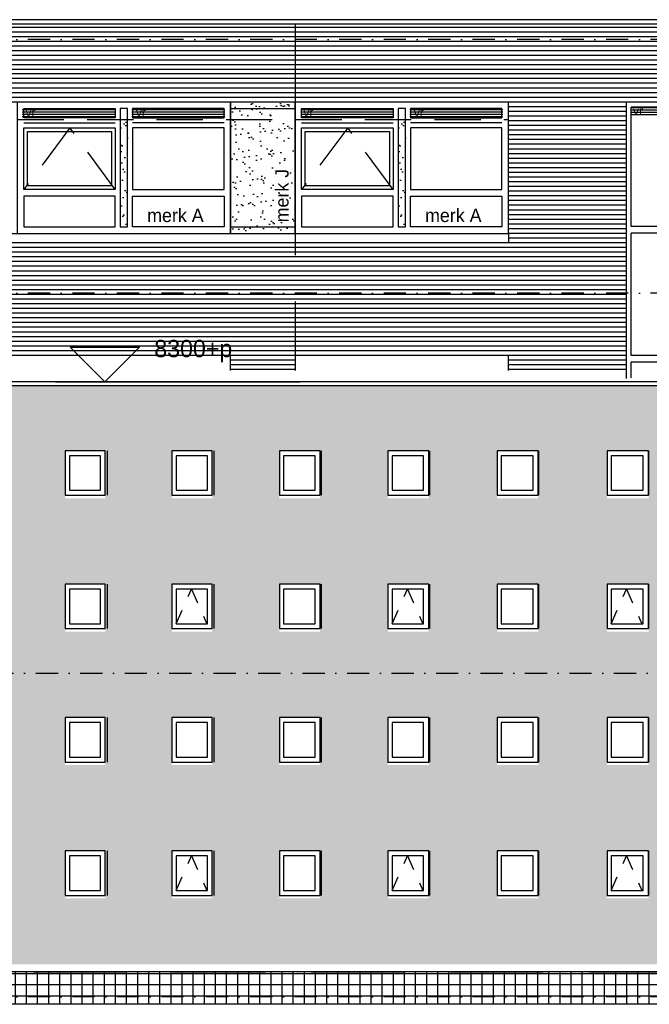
# Model space of a CAD drawing. Extents: x 0 to 140000, y 0 to 84100.
# Tile 14 of 48: x 19858 to 28354, y 44434 to 57722. Entities that reach past the tile are written whole.
import ezdxf
from ezdxf.enums import TextEntityAlignment as Align

# ---------------------------------------------------------------- set-up
doc = ezdxf.new("R2010")
doc.units = 0
doc.header["$LTSCALE"] = 100
doc.header["$MEASUREMENT"] = 0
for name, pattern in [('B0201', [50, 31.25, -6.25, 6.25, -6.25]), ('B0701', [9.375, 6.25, -3.125]), ('B0703', [18.75, 12.5, -6.25]), ('DASHDOTX2', [2, 1, -0.5, 0, -0.5]), ('TEGELS', [4, 2, -2])]:
    doc.linetypes.add(name, pattern=pattern)
doc.layers.get('0').update_dxf_attribs({"linetype": 'CONTINUOUS'})
for name, color, linetype in [('AA21----_BUITENWAND', 7, 'CONTINUOUS'), ('AA31----_BUITENKOZ', 7, 'CONTINUOUS'), ('AA31----_BUITENKOZIJ', 7, 'CONTINUOUS'), ('AL$7A---_STRAMIEN', 1, 'B0201'), ('AL11----_GRONDWERK', 4, 'CONTINUOUS'), ('AL21----_BUITENWAND', 2, 'CONTINUOUS'), ('AL31----_BUITENKOZ', 7, 'CONTINUOUS'), ('AM$1A---_ALGEMEEN', 1, 'CONTINUOUS'), ('AT$1A---_ALGEMEEN', 7, 'CONTINUOUS'), ('AT$1A---_TEKST', 2, 'CONTINUOUS'), ('DLLATATIE', 3, 'B0703'), ('VENTILATIE', 1, 'CONTINUOUS'), ('ZONWERING', 4, 'TEGELS')]:
    doc.layers.add(name, color=color, linetype=linetype)
doc.styles.add('00_100', font='B-GBP.shx', dxfattribs={"height": 120})
doc.styles.add('01_100', font='B-GBP.shx', dxfattribs={"height": 180})
doc.styles.add('B-01', font='b-gbp')

# ---------------------------------------------------------------- blocks, each defined once
blk = doc.blocks.new('AS01PM01')
for p, q in [((-7, 7), (7, 7)), ((0, 0), (-7, 7)), ((0, 0), (7, 7)), ((-10, 0), (39.4, 0))]:
    blk.add_line(p, q)
at = {"color": 7, "style": 'B-01'}
blk.add_attdef('PEILM', text='', height=3.5, dxfattribs=at).set_placement((-10, 5), align=Align.RIGHT)
blk.add_attdef('OMSCHR', (10, 5), '', height=3.5, dxfattribs=at)

msp = doc.modelspace()

# ---------------------------------------------------------------- hatches: boundary and pattern name
at = {"layer": 'AA21----_BUITENWAND'}
h = msp.add_hatch(dxfattribs=at)
h.set_pattern_fill('TEXTURE,_O', color=1, scale=1700, double=1)
h.set_pattern_definition([(0, (1224, 816), (748, 1292), [68, -1139, 51, -493, 102, -1207]), (10, (901, 1513), (457.165, 1616.95), [119, -289, 153, -901, 85, -1122]), (20, (731, 969), (756.335, 1252.199), [136, -935, 119, -697, 85, -544]), (30, (1224, 867), (-124.492, 1439.627), [85, -561, 68, -833, 51, -1105]), (40, (748, 1241), (191.737, 1226.099), [68, -748, 51, -476, 136, -867]), (50, (1003, 629), (-454.738, 1335.823), [34, -629, 85, -1037, 102, -527]), (60, (1054, 748), (-563.68, 1267.677), [85, -697, 34, -816, 68, -629]), (70, (867, 544), (-622.723, 1221.659), [51, -323, 102, -544, 68, -748]), (80, (952, 1547), (-1181.87, 933.41), [119, -748, 51, -884, 102, -833]), (90, (1054, 816), (-1496, 629), [102, -527, 68, -1037, 34, -1054]), (100, (782, 1343), (-1405.172, 822.49), [119, -663, 102, -544, 119, -1241]), (110, (663, 374), (-1362.495, 462.916), [136, -442, 68, -901, 102, -986]), (120, (204, 578), (-1624.35, 161.456), [85, -1139, 102, -527, 119, -697]), (130, (578, 204), (-1581.611, 403.841), [51, -374, 68, -731, 136, -952]), (140, (68, 1564), (-1250.049, -193.832), [102, -612, 119, -527, 68, -714]), (150, (1479, 102), (-1160.675, -684.348), [68, -476, 136, -1054, 119, -969]), (160, (357, 1054), (-1348.106, -920.43), [102, -714, 85, -646, 68, -1037]), (170, (459, 646), (-1221.983, -958.365), [153, -561, 102, -765, 136, -748])])
h.paths.add_polyline_path([(37381, 52273.6), (44628.6, 52273.6), (44628.6, 52779.2), (16275.1, 52779.2), (16275.1, 48903.6), (37381, 48903.6)])
h.paths.add_polyline_path([(29841.7, 50103.6), (29841.7, 49503.6), (29841.7, 49463.6), (29278, 49463.6), (29278, 49503.6), (29278, 50103.6)], flags=16)
h.paths.add_polyline_path([(29841.7, 51263.6), (29278, 51263.6), (29278, 51303.6), (29278, 51903.6), (29841.7, 51903.6), (29841.7, 51303.6)], flags=16)
h.paths.add_polyline_path([(29805.6, 50036.6), (29805.6, 49570.6), (29369.4, 49570.6), (29369.4, 50036.6)], flags=0)
h.paths.add_polyline_path([(29805.6, 51370.6), (29369.4, 51370.6), (29369.4, 51836.6), (29805.6, 51836.6)], flags=0)
h.paths.add_polyline_path([(28345.2, 50103.6), (28345.2, 49503.6), (28345.2, 49463.6), (27783.9, 49463.6), (27783.9, 49503.6), (27783.9, 50103.6)], flags=16)
h.paths.add_polyline_path([(28345.2, 51263.6), (27783.9, 51263.6), (27783.9, 51303.6), (27783.9, 51903.6), (28345.2, 51903.6), (28345.2, 51303.6)], flags=16)
h.paths.add_polyline_path([(28309.8, 50036.6), (28309.8, 49570.6), (27876.7, 49570.6), (27876.7, 50036.6)], flags=0)
h.paths.add_polyline_path([(28309.8, 51370.6), (27876.7, 51370.6), (27876.7, 51836.6), (28309.8, 51836.6)], flags=0)
h.paths.add_polyline_path([(26856.3, 50103.6), (26856.3, 49503.6), (26856.3, 49463.6), (26301, 49463.6), (26301, 49503.6), (26301, 50103.6)], flags=16)
h.paths.add_polyline_path([(26856.3, 51263.6), (26301, 51263.6), (26301, 51303.6), (26301, 51903.6), (26856.3, 51903.6), (26856.3, 51303.6)], flags=16)
h.paths.add_polyline_path([(26823.7, 50036.6), (26823.7, 49570.6), (26393.6, 49570.6), (26393.6, 50036.6)], flags=0)
h.paths.add_polyline_path([(26823.7, 51370.6), (26393.6, 51370.6), (26393.6, 51836.6), (26823.7, 51836.6)], flags=0)
h.paths.add_polyline_path([(25378.3, 50103.6), (25378.3, 49503.6), (25378.3, 49463.6), (24826.5, 49463.6), (24826.5, 49503.6), (24826.5, 50103.6)], flags=16)
h.paths.add_polyline_path([(25378.3, 51263.6), (24826.5, 51263.6), (24826.5, 51303.6), (24826.5, 51903.6), (25378.3, 51903.6), (25378.3, 51303.6)], flags=16)
h.paths.add_polyline_path([(25346.5, 50036.6), (25346.5, 49570.6), (24922.8, 49570.6), (24922.8, 50036.6)], flags=0)
h.paths.add_polyline_path([(25346.5, 51370.6), (24922.8, 51370.6), (24922.8, 51836.6), (25346.5, 51836.6)], flags=0)
h.paths.add_polyline_path([(23911.8, 50103.6), (23911.8, 49503.6), (23911.8, 49463.6), (23362.9, 49463.6), (23362.9, 49503.6), (23362.9, 50103.6)], flags=16)
h.paths.add_polyline_path([(23911.8, 51263.6), (23362.9, 51263.6), (23362.9, 51303.6), (23362.9, 51903.6), (23911.8, 51903.6), (23911.8, 51303.6)], flags=16)
h.paths.add_polyline_path([(23882, 50036.6), (23882, 49570.6), (23457.4, 49570.6), (23457.4, 50036.6)], flags=0)
h.paths.add_polyline_path([(23882, 51370.6), (23457.4, 51370.6), (23457.4, 51836.6), (23882, 51836.6)], flags=0)
h.paths.add_polyline_path([(22456, 50103.6), (22456, 49503.6), (22456, 49463.6), (21912.8, 49463.6), (21912.8, 49503.6), (21912.8, 50103.6)], flags=16)
h.paths.add_polyline_path([(22456, 51263.6), (21912.8, 51263.6), (21912.8, 51303.6), (21912.8, 51903.6), (22456, 51903.6), (22456, 51303.6)], flags=16)
h.paths.add_polyline_path([(22428.2, 50036.6), (22428.2, 49570.6), (22007.6, 49570.6), (22007.6, 50036.6)], flags=0)
h.paths.add_polyline_path([(22428.2, 51370.6), (22007.6, 51370.6), (22007.6, 51836.6), (22428.2, 51836.6)], flags=0)
h.paths.add_polyline_path([(21012.7, 50103.6), (21012.7, 49503.6), (21012.7, 49463.6), (20472.6, 49463.6), (20472.6, 49503.6), (20472.6, 50103.6)], flags=16)
h.paths.add_polyline_path([(21012.7, 51263.6), (20472.6, 51263.6), (20472.6, 51303.6), (20472.6, 51903.6), (21012.7, 51903.6), (21012.7, 51303.6)], flags=16)
h.paths.add_polyline_path([(20987.1, 50036.6), (20987.1, 49570.6), (20568.4, 49570.6), (20568.4, 50036.6)], flags=0)
h.paths.add_polyline_path([(20987.1, 51370.6), (20568.4, 51370.6), (20568.4, 51836.6), (20987.1, 51836.6)], flags=0)
h.paths.add_polyline_path([(19581.4, 50103.6), (19581.4, 49503.6), (19581.4, 49463.6), (19045.5, 49463.6), (19045.5, 49503.6), (19045.5, 50103.6)], flags=16)
h.paths.add_polyline_path([(19581.4, 51263.6), (19045.5, 51263.6), (19045.5, 51303.6), (19045.5, 51903.6), (19581.4, 51903.6), (19581.4, 51303.6)], flags=16)
h.paths.add_polyline_path([(19556.4, 50036.6), (19556.4, 49570.6), (19142, 49570.6), (19142, 50036.6)], flags=0)
h.paths.add_polyline_path([(19556.4, 51370.6), (19142, 51370.6), (19142, 51836.6), (19556.4, 51836.6)], flags=0)
h.paths.add_polyline_path([(18213, 50103.6), (18213, 49503.6), (18213, 49463.6), (17683.4, 49463.6), (17683.4, 49503.6), (17683.4, 50103.6)], flags=16)
h.paths.add_polyline_path([(18213, 51263.6), (17683.4, 51263.6), (17683.4, 51303.6), (17683.4, 51903.6), (18213, 51903.6), (18213, 51303.6)], flags=16)
h.paths.add_polyline_path([(18188.7, 50036.6), (18188.7, 49570.6), (17776.6, 49570.6), (17776.6, 50036.6)], flags=0)
h.paths.add_polyline_path([(18188.7, 51370.6), (17776.6, 51370.6), (17776.6, 51836.6), (18188.7, 51836.6)], flags=0)
h.paths.add_polyline_path([(37381, 48903.6), (16275.1, 48903.6), (16275.1, 44973.6), (29602.7, 44973.6), (29602.7, 45863.6), (29278, 45863.6), (29278, 45903.6), (29278, 46503.6), (29841.7, 46503.6), (29841.7, 45903.6), (29841.7, 45863.6), (29602.7, 45863.6), (29602.7, 44973.6), (42718.9, 44973.6), (42718.9, 45433.6), (37381, 45433.6)])
h.paths.add_polyline_path([(29841.7, 47663.6), (29278, 47663.6), (29278, 47703.6), (29278, 48303.6), (29841.7, 48303.6), (29841.7, 47703.6)], flags=16)
h.paths.add_polyline_path([(29805.6, 47770.6), (29369.4, 47770.6), (29369.4, 48236.6), (29805.6, 48236.6)], flags=0)
h.paths.add_polyline_path([(28345.2, 47663.6), (27783.9, 47663.6), (27783.9, 47703.6), (27783.9, 48303.6), (28345.2, 48303.6), (28345.2, 47703.6)], flags=16)
h.paths.add_polyline_path([(28309.8, 47770.6), (27876.7, 47770.6), (27876.7, 48236.6), (28309.8, 48236.6)], flags=0)
h.paths.add_polyline_path([(28345.2, 46503.6), (28345.2, 45903.6), (28345.2, 45863.6), (27783.9, 45863.6), (27783.9, 45903.6), (27783.9, 46503.6)], flags=16)
h.paths.add_polyline_path([(28309.8, 46436.6), (28309.8, 45970.6), (27876.7, 45970.6), (27876.7, 46436.6)], flags=0)
h.paths.add_polyline_path([(26856.3, 47663.6), (26301, 47663.6), (26301, 47703.6), (26301, 48303.6), (26856.3, 48303.6), (26856.3, 47703.6)], flags=16)
h.paths.add_polyline_path([(26823.7, 47770.6), (26393.6, 47770.6), (26393.6, 48236.6), (26823.7, 48236.6)], flags=0)
h.paths.add_polyline_path([(26856.3, 46503.6), (26856.3, 45903.6), (26856.3, 45863.6), (26301, 45863.6), (26301, 45903.6), (26301, 46503.6)], flags=16)
h.paths.add_polyline_path([(26823.7, 46436.6), (26823.7, 45970.6), (26393.6, 45970.6), (26393.6, 46436.6)], flags=0)
h.paths.add_polyline_path([(25378.3, 47663.6), (24826.5, 47663.6), (24826.5, 47703.6), (24826.5, 48303.6), (25378.3, 48303.6), (25378.3, 47703.6)], flags=16)
h.paths.add_polyline_path([(25346.5, 47770.6), (24922.8, 47770.6), (24922.8, 48236.6), (25346.5, 48236.6)], flags=0)
h.paths.add_polyline_path([(25378.3, 46503.6), (25378.3, 45903.6), (25378.3, 45863.6), (24826.5, 45863.6), (24826.5, 45903.6), (24826.5, 46503.6)], flags=16)
h.paths.add_polyline_path([(25346.5, 46436.6), (25346.5, 45970.6), (24922.8, 45970.6), (24922.8, 46436.6)], flags=0)
h.paths.add_polyline_path([(23911.8, 47663.6), (23362.9, 47663.6), (23362.9, 47703.6), (23362.9, 48303.6), (23911.8, 48303.6), (23911.8, 47703.6)], flags=16)
h.paths.add_polyline_path([(23911.8, 46503.6), (23911.8, 45903.6), (23911.8, 45863.6), (23362.9, 45863.6), (23362.9, 45903.6), (23362.9, 46503.6)], flags=16)
h.paths.add_polyline_path([(23882, 47770.6), (23457.4, 47770.6), (23457.4, 48236.6), (23882, 48236.6)], flags=0)
h.paths.add_polyline_path([(23882, 46436.6), (23882, 45970.6), (23457.4, 45970.6), (23457.4, 46436.6)], flags=0)
h.paths.add_polyline_path([(22456, 47663.6), (21912.8, 47663.6), (21912.8, 47703.6), (21912.8, 48303.6), (22456, 48303.6), (22456, 47703.6)], flags=16)
h.paths.add_polyline_path([(22456, 46503.6), (22456, 45903.6), (22456, 45863.6), (21912.8, 45863.6), (21912.8, 45903.6), (21912.8, 46503.6)], flags=16)
h.paths.add_polyline_path([(22428.2, 47770.6), (22007.6, 47770.6), (22007.6, 48236.6), (22428.2, 48236.6)], flags=0)
h.paths.add_polyline_path([(22428.2, 46436.6), (22428.2, 45970.6), (22007.6, 45970.6), (22007.6, 46436.6)], flags=0)
h.paths.add_polyline_path([(21012.7, 47663.6), (20472.6, 47663.6), (20472.6, 47703.6), (20472.6, 48303.6), (21012.7, 48303.6), (21012.7, 47703.6)], flags=16)
h.paths.add_polyline_path([(21012.7, 46503.6), (21012.7, 45903.6), (21012.7, 45863.6), (20472.6, 45863.6), (20472.6, 45903.6), (20472.6, 46503.6)], flags=16)
h.paths.add_polyline_path([(20987.1, 47770.6), (20568.4, 47770.6), (20568.4, 48236.6), (20987.1, 48236.6)], flags=0)
h.paths.add_polyline_path([(20987.1, 46436.6), (20987.1, 45970.6), (20568.4, 45970.6), (20568.4, 46436.6)], flags=0)
h.paths.add_polyline_path([(19581.4, 47663.6), (19045.5, 47663.6), (19045.5, 47703.6), (19045.5, 48303.6), (19581.4, 48303.6), (19581.4, 47703.6)], flags=16)
h.paths.add_polyline_path([(19581.4, 46503.6), (19581.4, 45903.6), (19581.4, 45863.6), (19045.5, 45863.6), (19045.5, 45903.6), (19045.5, 46503.6)], flags=16)
h.paths.add_polyline_path([(19556.4, 47770.6), (19142, 47770.6), (19142, 48236.6), (19556.4, 48236.6)], flags=0)
h.paths.add_polyline_path([(19556.4, 46436.6), (19556.4, 45970.6), (19142, 45970.6), (19142, 46436.6)], flags=0)
h.paths.add_polyline_path([(18213, 47663.6), (17683.4, 47663.6), (17683.4, 47703.6), (17683.4, 48303.6), (18213, 48303.6), (18213, 47703.6)], flags=16)
h.paths.add_polyline_path([(18213, 46503.6), (18213, 45903.6), (18213, 45863.6), (17683.4, 45863.6), (17683.4, 45903.6), (17683.4, 46503.6)], flags=16)
h.paths.add_polyline_path([(18188.7, 47770.6), (17776.6, 47770.6), (17776.6, 48236.6), (18188.7, 48236.6)], flags=0)
h.paths.add_polyline_path([(18188.7, 46436.6), (18188.7, 45970.6), (17776.6, 45970.6), (17776.6, 46436.6)], flags=0)
at = {"layer": 'AA31----_BUITENKOZ'}
h = msp.add_hatch(dxfattribs=at)
h.set_pattern_fill('AR-SAND', color=1, scale=122, style=0)
h.set_pattern_definition([(37.5, (3750, 1226.47), (-7.6852, 235.0725), [0, -185.44, 0, -207.4, 0, -198.25]), (7.5, (3750, 1226.47), (215.9128, 344.3018), [0, -100.04, 0, -167.14, 0, -64.05]), (327.5, (3599.94, 1226.47), (379.9253, 0.6904), [0, -61, 0, -219.6, 0, -286.7]), (317.5, (3599.94, 1226.47), (366.7474, 107.0764), [0, -30.5, 0, -143.96, 0, -164.7])])
h.paths.add_polyline_path([(23574.1, 56610.6), (22704.1, 56610.6), (22704.1, 54836.9), (23574.1, 54836.9)])
h.paths.add_polyline_path([(23530.9, 54941.8), (23530.9, 55931.8), (23260.9, 55931.8), (23260.9, 54941.8)], flags=24)
h = msp.add_hatch(dxfattribs=at)
h.set_pattern_fill('AR-SAND', color=42, scale=122, style=0)
h.set_pattern_definition([(37.5, (-33079.72, -27575.22), (-7.6852, 235.0725), [0, -185.44, 0, -207.4, 0, -198.25]), (7.5, (-33079.72, -27575.22), (215.9128, 344.3018), [0, -100.04, 0, -167.14, 0, -64.05]), (327.5, (-33229.78, -27575.22), (379.9253, 0.6904), [0, -61, 0, -219.6, 0, -286.7]), (317.5, (-33229.78, -27575.22), (366.7474, 107.0764), [0, -30.5, 0, -143.96, 0, -164.7])])
h.paths.add_polyline_path([(21314.1, 56416.6), (21214.1, 56416.6), (21214.1, 54903.9), (21314.1, 54903.9)])
h = msp.add_hatch(dxfattribs=at)
h.set_pattern_fill('AR-SAND', color=42, scale=122, style=0)
h.set_pattern_definition([(37.5, (-29329.72, -27575.22), (-7.6852, 235.0725), [0, -185.44, 0, -207.4, 0, -198.25]), (7.5, (-29329.72, -27575.22), (215.9128, 344.3018), [0, -100.04, 0, -167.14, 0, -64.05]), (327.5, (-29479.78, -27575.22), (379.9253, 0.6904), [0, -61, 0, -219.6, 0, -286.7]), (317.5, (-29479.78, -27575.22), (366.7474, 107.0764), [0, -30.5, 0, -143.96, 0, -164.7])])
h.paths.add_polyline_path([(25064.1, 56416.6), (24964.1, 56416.6), (24964.1, 54903.9), (25064.1, 54903.9)])
at = {"layer": 'AA31----_BUITENKOZIJ'}
h = msp.add_hatch(dxfattribs=at)
h.set_pattern_fill('U,_O', color=42, scale=150, double=1, pattern_type=0)
h.set_pattern_definition([(0, (0, 0), (0, 150), []), (90, (0, 0), (-150, 9e-15), [])])
h.paths.add_polyline_path([(16295.1, 44433.6), (16295.1, 44873.6), (97759.3, 44873.6), (97759.3, 44433.6)])
at = {"layer": 'AL31----_BUITENKOZ'}
h = msp.add_hatch(dxfattribs=at)
h.set_pattern_fill('AR-SAND', color=42, scale=122, style=0)
h.set_pattern_definition([(37.5, (-33079.72, -27575.22), (-7.6852, 235.0725), [0, -185.44, 0, -207.4, 0, -198.25]), (7.5, (-33079.72, -27575.22), (215.9128, 344.3018), [0, -100.04, 0, -167.14, 0, -64.05]), (327.5, (-33229.78, -27575.22), (379.9253, 0.6904), [0, -61, 0, -219.6, 0, -286.7]), (317.5, (-33229.78, -27575.22), (366.7474, 107.0764), [0, -30.5, 0, -143.96, 0, -164.7])])
h.paths.add_polyline_path([(21314.1, 56416.6), (21214.1, 56416.6), (21214.1, 54903.9), (21314.1, 54903.9)])
h = msp.add_hatch(dxfattribs=at)
h.set_pattern_fill('AR-SAND', color=42, scale=122, style=0)
h.set_pattern_definition([(37.5, (-29329.72, -27575.22), (-7.6852, 235.0725), [0, -185.44, 0, -207.4, 0, -198.25]), (7.5, (-29329.72, -27575.22), (215.9128, 344.3018), [0, -100.04, 0, -167.14, 0, -64.05]), (327.5, (-29479.78, -27575.22), (379.9253, 0.6904), [0, -61, 0, -219.6, 0, -286.7]), (317.5, (-29479.78, -27575.22), (366.7474, 107.0764), [0, -30.5, 0, -143.96, 0, -164.7])])
h.paths.add_polyline_path([(25064.1, 56416.6), (24964.1, 56416.6), (24964.1, 54903.9), (25064.1, 54903.9)])
at = {"layer": 'VENTILATIE'}
h = msp.add_hatch(dxfattribs=at)
h.set_pattern_fill('LINE', color=42, scale=250, style=0)
h.set_pattern_definition([(0, (-18360.505, -146.852), (0, 31.25), [])])
h.paths.add_polyline_path([(21147.1, 56394.5), (21147.1, 56521.5), (19891.1, 56521.5), (19891.1, 56394.5)])
h = msp.add_hatch(dxfattribs=at)
h.set_pattern_fill('LINE', color=42, scale=250, style=0)
h.set_pattern_definition([(0, (-16881.383, -146.852), (0, 31.25), [])])
h.paths.add_polyline_path([(22626.2, 56394.5), (22626.2, 56521.5), (21370.2, 56521.5), (21370.2, 56394.5)])
h = msp.add_hatch(dxfattribs=at)
h.set_pattern_fill('LINE', color=42, scale=250, style=0)
h.set_pattern_definition([(0, (-14599.626, -146.852), (0, 31.25), [])])
h.paths.add_polyline_path([(24908, 56394.5), (24908, 56521.5), (23652, 56521.5), (23652, 56394.5)])
h = msp.add_hatch(dxfattribs=at)
h.set_pattern_fill('LINE', color=42, scale=250, style=0)
h.set_pattern_definition([(0, (-13131.383, -146.852), (0, 31.25), [])])
h.paths.add_polyline_path([(26376.2, 56394.5), (26376.2, 56521.5), (25120.2, 56521.5), (25120.2, 56394.5)])

# ---------------------------------------------------------------- linework, layer by layer
at = {"layer": 'AL$7A---_STRAMIEN', "color": 1, "linetype": 'DASHDOTX2', "ltscale": 3}
for p, q in [((130687.3, 57453.6), (9272.8, 57453.6)), ((130687.3, 54033.6), (9272.8, 54033.6)), ((9272.8, 48903.6), (97092.8, 48903.6)), ((130687.3, 44533.6), (9272.8, 44533.6))]:
    msp.add_line(p, q, dxfattribs=at)
at = {"layer": 'AL11----_GRONDWERK'}
msp.add_line((139000, 44433.6), (1000, 44433.6), dxfattribs=at)
at = {"layer": 'AL21----_BUITENWAND'}
for p, q in [((103633.3, 57722.3), (11539.1, 57722.3)), ((11539.1, 57667.8), (103633.3, 57667.8)), ((97809.3, 52833.6), (16245.1, 52833.6)), ((97809.3, 52779.2), (16245.1, 52779.2))]:
    msp.add_line(p, q, dxfattribs=at)
at = {"layer": 'AL21----_BUITENWAND', "color": 42}
for p, q in [((11569.1, 57623.6), (103554.9, 57623.6)), ((11569.1, 57560.3), (103554.9, 57560.3)), ((11569.1, 57496.9), (103554.9, 57496.9)), ((11569.1, 57433.6), (103554.9, 57433.6)), ((11569.1, 57370.3), (103554.9, 57370.3)), ((11569.1, 57306.9), (103554.9, 57306.9)), ((11569.1, 57243.6), (103554.9, 57243.6)), ((11569.1, 57180.3), (103554.9, 57180.3)), ((11569.1, 57116.9), (103554.9, 57116.9)), ((11569.1, 57053.6), (103554.9, 57053.6)), ((103554.9, 56990.3), (11569.1, 56990.3)), ((103554.9, 56926.9), (11569.1, 56926.9)), ((103554.9, 56863.6), (11569.1, 56863.6)), ((103554.9, 56800.3), (11569.1, 56800.3)), ((103554.9, 56736.9), (11569.1, 56736.9)), ((103554.9, 56673.6), (11569.1, 56673.6)), ((103554.9, 56610.3), (11569.1, 56610.3)), ((28044.1, 56546.9), (26454.1, 56546.9)), ((28044.1, 56483.6), (26454.1, 56483.6)), ((28044.1, 56420.3), (26454.1, 56420.3)), ((28044.1, 56356.9), (26454.1, 56356.9)), ((28044.1, 56293.6), (26454.1, 56293.6)), ((28044.1, 56230.3), (26454.1, 56230.3)), ((28044.1, 56166.9), (26454.1, 56166.9)), ((28044.1, 56103.6), (26454.1, 56103.6)), ((28044.1, 56040.3), (26454.1, 56040.3)), ((28044.1, 55976.9), (26454.1, 55976.9)), ((28044.1, 55913.6), (26454.1, 55913.6)), ((28044.1, 55850.3), (26454.1, 55850.3)), ((28044.1, 55786.9), (26454.1, 55786.9)), ((28044.1, 55723.6), (26454.1, 55723.6)), ((28044.1, 55660.3), (26454.1, 55660.3)), ((28044.1, 55596.9), (26454.1, 55596.9)), ((28044.1, 55533.6), (26454.1, 55533.6)), ((28044.1, 55470.3), (26454.1, 55470.3)), ((28044.1, 55406.9), (26454.1, 55406.9)), ((28044.1, 55343.6), (26454.1, 55343.6)), ((28044.1, 55280.3), (26454.1, 55280.3)), ((28044.1, 55216.9), (26454.1, 55216.9)), ((28044.1, 55153.6), (26454.1, 55153.6)), ((28044.1, 55090.3), (26454.1, 55090.3)), ((28044.1, 55026.9), (26454.1, 55026.9)), ((28044.1, 54963.6), (26454.1, 54963.6)), ((28044.1, 54900.3), (26454.1, 54900.3)), ((28044.1, 54836.9), (26454.1, 54836.9)), ((28044.1, 54773.6), (26454.1, 54773.6)), ((28044.1, 54646.9), (11569.1, 54646.9)), ((28044.1, 54710.3), (26454.1, 54710.3)), ((28044.1, 54583.6), (11569.1, 54583.6)), ((28044.1, 54520.3), (11569.1, 54520.3)), ((28044.1, 54456.9), (11569.1, 54456.9)), ((28044.1, 54393.6), (11569.1, 54393.6)), ((28044.1, 54330.3), (11569.1, 54330.3)), ((28044.1, 54266.9), (11569.1, 54266.9)), ((28044.1, 54203.6), (11569.1, 54203.6)), ((28044.1, 54140.3), (11569.1, 54140.3)), ((28035.8, 54076.9), (11569.1, 54076.9)), ((28043.2, 54013.6), (11569.1, 54013.6)), ((28044.1, 53950.3), (11569.1, 53950.3)), ((28044.1, 53886.9), (11569.1, 53886.9)), ((28044.1, 53823.6), (11569.1, 53823.6)), ((28044.1, 53760.3), (11569.1, 53760.3)), ((28044.1, 53696.9), (11569.1, 53696.9)), ((28044.1, 53633.6), (11569.1, 53633.6)), ((28044.1, 53570.3), (11569.1, 53570.3)), ((28044.1, 53506.9), (11569.1, 53506.9)), ((28044.1, 53443.6), (11569.1, 53443.6)), ((28044.1, 53380.3), (11569.1, 53380.3)), ((28044.1, 53316.9), (11569.1, 53316.9)), ((28044.1, 53253.6), (11569.1, 53253.6)), ((28044.1, 53190.3), (11569.1, 53190.3)), ((23574.1, 53126.9), (22704.1, 53126.9)), ((23574.1, 53063.6), (22704.1, 53063.6)), ((28044.1, 53126.9), (26454.1, 53126.9)), ((28044.1, 53063.6), (26454.1, 53063.6)), ((23574.1, 53000.3), (22704.1, 53000.3)), ((28044.1, 53000.3), (26454.1, 53000.3))]:
    msp.add_line(p, q, dxfattribs=at)
at = {"layer": 'AL21----_BUITENWAND', "color": 3}
msp.add_line((97779.3, 44873.6), (16275.1, 44873.6), dxfattribs=at)
at = {"layer": 'AL21----_BUITENWAND', "color": 42}
msp.add_lwpolyline([(16074.1, 54836.9), (26454.1, 54836.9), (26454.1, 54710.3), (16074.1, 54710.3)], close=True, dxfattribs=at)
at = {"layer": 'AL31----_BUITENKOZ', "color": 42}
for p, q in [((28044.1, 52880.2), (28044.1, 56610.3)), ((29484.1, 56610.3), (28044.1, 56610.3)), ((22704.1, 56522.6), (23574.1, 56522.6)), ((29417.1, 56543.3), (28111.1, 56543.3)), ((28111.1, 54929.3), (28111.1, 56543.3)), ((19912.1, 56328.6), (21147.1, 56328.6)), ((22616.1, 56328.6), (21381.1, 56328.6)), ((23662.1, 56328.6), (24897.1, 56328.6)), ((26366.1, 56328.6), (25131.1, 56328.6)), ((22704.1, 54924.9), (23574.1, 54924.9)), ((29417.1, 54929.3), (28111.1, 54929.3)), ((22704.1, 54836.9), (22704.1, 54836.9)), ((22704.1, 54836.9), (22704.1, 54836.9)), ((23574.1, 54836.9), (23574.1, 54836.9)), ((26454.1, 54836.9), (26454.1, 54836.9)), ((26454.1, 54836.9), (26454.1, 54836.9)), ((29417.1, 54841.3), (28111.1, 54841.3)), ((28111.1, 53190.3), (28111.1, 54841.3)), ((29417.1, 53190.3), (28111.1, 53190.3)), ((29417.1, 53102.3), (28111.1, 53102.3)), ((28111.1, 52890.4), (28111.1, 53102.3))]:
    msp.add_line(p, q, dxfattribs=at)
at = {"layer": 'AL31----_BUITENKOZ', "color": 42, "linetype": 'B0701'}
for p, q in [((20533.6, 56261.6), (19912.1, 55429.9)), ((21147.1, 55429.9), (20533.6, 56261.6)), ((24283.6, 56261.6), (23662.1, 55429.9)), ((24897.1, 55429.9), (24283.6, 56261.6))]:
    msp.add_line(p, q, dxfattribs=at)
at = {"layer": 'AL31----_BUITENKOZ', "color": 42}
for points in [[(22704.1, 54836.9), (22704.1, 56610.6), (19824.1, 56610.6), (19824.1, 56610.6), (19824.1, 54836.9)], [(22704.1, 54836.9), (23574.1, 54836.9), (23574.1, 56610.6), (22704.1, 56610.6)], [(26454.1, 54836.9), (26454.1, 56610.6), (23574.1, 56610.6), (23574.1, 56610.6), (23574.1, 54836.9)], [(19912.1, 56395.6), (19912.1, 56522.6), (21147.1, 56522.6), (21147.1, 56395.6)], [(21314.1, 56522.6), (21214.1, 56522.6), (21214.1, 54924.9), (21314.1, 54924.9)], [(22616.1, 56395.6), (22616.1, 56522.6), (21381.1, 56522.6), (21381.1, 56395.6)], [(23662.1, 56395.6), (23662.1, 56522.6), (24897.1, 56522.6), (24897.1, 56395.6)], [(25064.1, 56522.6), (24964.1, 56522.6), (24964.1, 54924.9), (25064.1, 54924.9)], [(26366.1, 56395.6), (26366.1, 56522.6), (25131.1, 56522.6), (25131.1, 56395.6)], [(19912.1, 55429.9), (19912.1, 56261.6), (21147.1, 56261.6), (21147.1, 55429.9)], [(19962.1, 55479.9), (19962.1, 56211.6), (21097.1, 56211.6), (21097.1, 55479.9)], [(22616.1, 55429.9), (22616.1, 56261.6), (21381.1, 56261.6), (21381.1, 55429.9)], [(23662.1, 55429.9), (23662.1, 56261.6), (24897.1, 56261.6), (24897.1, 55429.9)], [(23712.1, 55479.9), (23712.1, 56211.6), (24847.1, 56211.6), (24847.1, 55479.9)], [(26366.1, 55429.9), (26366.1, 56261.6), (25131.1, 56261.6), (25131.1, 55429.9)], [(19912.1, 55341.9), (19912.1, 54924.9), (21147.1, 54924.9), (21147.1, 55341.9)], [(22616.1, 55341.9), (22616.1, 54924.9), (21381.1, 54924.9), (21381.1, 55341.9)], [(23662.1, 55341.9), (23662.1, 54924.9), (24897.1, 54924.9), (24897.1, 55341.9)], [(26366.1, 55341.9), (26366.1, 54924.9), (25131.1, 54924.9), (25131.1, 55341.9)]]:
    msp.add_lwpolyline(points, close=True, dxfattribs=at)
for points in [[(22704.1, 52986.3), (22704.1, 53190.3)], [(26454.1, 52986.3), (26454.1, 53190.3), (23574.1, 53190.3), (23574.1, 53190.3), (23574.1, 52986.3)]]:
    msp.add_lwpolyline(points, dxfattribs=at)
at = {"layer": 'AL31----_BUITENKOZ'}
for points in [[(20472.6, 51303.6), (21012.7, 51303.6), (21012.7, 51903.6), (20472.6, 51903.6)], [(20530.6, 51370.6), (20949.3, 51370.6), (20949.3, 51836.6), (20530.6, 51836.6)], [(21912.8, 51303.6), (22456, 51303.6), (22456, 51903.6), (21912.8, 51903.6)], [(21969.8, 51370.6), (22390.4, 51370.6), (22390.4, 51836.6), (21969.8, 51836.6)], [(23362.9, 51303.6), (23911.8, 51303.6), (23911.8, 51903.6), (23362.9, 51903.6)], [(23419.6, 51370.6), (23844.2, 51370.6), (23844.2, 51836.6), (23419.6, 51836.6)], [(24826.5, 51303.6), (25378.3, 51303.6), (25378.3, 51903.6), (24826.5, 51903.6)], [(24885, 51370.6), (25308.7, 51370.6), (25308.7, 51836.6), (24885, 51836.6)], [(26301, 51303.6), (26856.3, 51303.6), (26856.3, 51903.6), (26301, 51903.6)], [(26355.8, 51370.6), (26785.9, 51370.6), (26785.9, 51836.6), (26355.8, 51836.6)], [(27783.9, 51303.6), (28345.2, 51303.6), (28345.2, 51903.6), (27783.9, 51903.6)], [(27838.9, 51370.6), (28272, 51370.6), (28272, 51836.6), (27838.9, 51836.6)], [(20472.6, 49503.6), (21012.7, 49503.6), (21012.7, 50103.6), (20472.6, 50103.6)], [(21912.8, 49503.6), (22456, 49503.6), (22456, 50103.6), (21912.8, 50103.6)], [(23362.9, 49503.6), (23911.8, 49503.6), (23911.8, 50103.6), (23362.9, 50103.6)], [(24826.5, 49503.6), (25378.3, 49503.6), (25378.3, 50103.6), (24826.5, 50103.6)], [(26301, 49503.6), (26856.3, 49503.6), (26856.3, 50103.6), (26301, 50103.6)], [(27783.9, 49503.6), (28345.2, 49503.6), (28345.2, 50103.6), (27783.9, 50103.6)], [(20530.6, 49570.6), (20949.3, 49570.6), (20949.3, 50036.6), (20530.6, 50036.6)], [(21969.8, 49570.6), (22390.4, 49570.6), (22390.4, 50036.6), (21969.8, 50036.6)], [(23419.6, 49570.6), (23844.2, 49570.6), (23844.2, 50036.6), (23419.6, 50036.6)], [(24885, 49570.6), (25308.7, 49570.6), (25308.7, 50036.6), (24885, 50036.6)], [(26355.8, 49570.6), (26785.9, 49570.6), (26785.9, 50036.6), (26355.8, 50036.6)], [(27838.9, 49570.6), (28272, 49570.6), (28272, 50036.6), (27838.9, 50036.6)], [(20472.6, 47703.6), (21012.7, 47703.6), (21012.7, 48303.6), (20472.6, 48303.6)], [(21912.8, 47703.6), (22456, 47703.6), (22456, 48303.6), (21912.8, 48303.6)], [(23362.9, 47703.6), (23911.8, 47703.6), (23911.8, 48303.6), (23362.9, 48303.6)], [(24826.5, 47703.6), (25378.3, 47703.6), (25378.3, 48303.6), (24826.5, 48303.6)], [(26301, 47703.6), (26856.3, 47703.6), (26856.3, 48303.6), (26301, 48303.6)], [(27783.9, 47703.6), (28345.2, 47703.6), (28345.2, 48303.6), (27783.9, 48303.6)], [(20530.6, 47770.6), (20949.3, 47770.6), (20949.3, 48236.6), (20530.6, 48236.6)], [(21969.8, 47770.6), (22390.4, 47770.6), (22390.4, 48236.6), (21969.8, 48236.6)], [(23419.6, 47770.6), (23844.2, 47770.6), (23844.2, 48236.6), (23419.6, 48236.6)], [(24885, 47770.6), (25308.7, 47770.6), (25308.7, 48236.6), (24885, 48236.6)], [(26355.8, 47770.6), (26785.9, 47770.6), (26785.9, 48236.6), (26355.8, 48236.6)], [(27838.9, 47770.6), (28272, 47770.6), (28272, 48236.6), (27838.9, 48236.6)], [(20472.6, 45903.6), (21012.7, 45903.6), (21012.7, 46503.6), (20472.6, 46503.6)], [(20530.6, 45970.6), (20949.3, 45970.6), (20949.3, 46436.6), (20530.6, 46436.6)], [(21912.8, 45903.6), (22456, 45903.6), (22456, 46503.6), (21912.8, 46503.6)], [(21969.8, 45970.6), (22390.4, 45970.6), (22390.4, 46436.6), (21969.8, 46436.6)], [(23362.9, 45903.6), (23911.8, 45903.6), (23911.8, 46503.6), (23362.9, 46503.6)], [(23419.6, 45970.6), (23844.2, 45970.6), (23844.2, 46436.6), (23419.6, 46436.6)], [(24826.5, 45903.6), (25378.3, 45903.6), (25378.3, 46503.6), (24826.5, 46503.6)], [(24885, 45970.6), (25308.7, 45970.6), (25308.7, 46436.6), (24885, 46436.6)], [(26301, 45903.6), (26856.3, 45903.6), (26856.3, 46503.6), (26301, 46503.6)], [(26355.8, 45970.6), (26785.9, 45970.6), (26785.9, 46436.6), (26355.8, 46436.6)], [(27783.9, 45903.6), (28345.2, 45903.6), (28345.2, 46503.6), (27783.9, 46503.6)], [(27838.9, 45970.6), (28272, 45970.6), (28272, 46436.6), (27838.9, 46436.6)]]:
    msp.add_lwpolyline(points, close=True, dxfattribs=at)
for points in [[(21037.9, 51903.6), (21037.9, 51303.6)], [(22476.2, 51903.6), (22476.2, 51303.6)], [(23925.7, 51903.6), (23925.7, 51303.6)], [(25386.5, 51903.6), (25386.5, 51303.6)], [(26860.1, 51903.6), (26860.1, 51303.6)], [(28342.4, 51903.6), (28342.4, 51303.6)], [(21037.9, 50103.6), (21037.9, 49503.6)], [(22476.2, 50103.6), (22476.2, 49503.6)], [(23925.7, 50103.6), (23925.7, 49503.6)], [(25386.5, 50103.6), (25386.5, 49503.6)], [(26860.1, 50103.6), (26860.1, 49503.6)], [(28342.4, 50103.6), (28342.4, 49503.6)], [(21037.9, 48303.6), (21037.9, 47703.6)], [(22476.2, 48303.6), (22476.2, 47703.6)], [(23925.7, 48303.6), (23925.7, 47703.6)], [(25386.5, 48303.6), (25386.5, 47703.6)], [(26860.1, 48303.6), (26860.1, 47703.6)], [(28342.4, 48303.6), (28342.4, 47703.6)], [(21037.9, 46503.6), (21037.9, 45903.6)], [(22476.2, 46503.6), (22476.2, 45903.6)], [(23925.7, 46503.6), (23925.7, 45903.6)], [(25386.5, 46503.6), (25386.5, 45903.6)], [(26860.1, 46503.6), (26860.1, 45903.6)], [(28342.4, 46503.6), (28342.4, 45903.6)]]:
    msp.add_lwpolyline(points, dxfattribs=at)
at = {"layer": 'AL31----_BUITENKOZ', "color": 1, "linetype": 'TEGELS'}
for points in [[(21969.8, 49570.6), (22177, 50036.6), (22384.2, 49570.6)], [(24885, 49570.6), (25092.2, 50036.6), (25299.4, 49570.6)], [(27838.9, 49570.6), (28046.1, 50036.6), (28253.2, 49570.6)], [(21969.8, 45970.6), (22177, 46436.6), (22384.2, 45970.6)], [(24885, 45970.6), (25092.2, 46436.6), (25299.4, 45970.6)], [(27838.9, 45970.6), (28046.1, 46436.6), (28253.2, 45970.6)]]:
    msp.add_lwpolyline(points, dxfattribs=at)
at = {"layer": 'DLLATATIE'}
msp.add_line((23574.1, 57668.2), (23574.1, 52986.6), dxfattribs=at)
msp.add_lwpolyline([(16295.1, 44433.6), (16295.1, 44873.6), (97759.3, 44873.6), (97759.3, 44433.6)], close=True, dxfattribs=at)
at = {"layer": 'VENTILATIE', "color": 42}
for p, q in [((28111.1, 56535.5), (29417.1, 56535.5)), ((28111.1, 56504.3), (29417.1, 56504.3)), ((28111.1, 56473), (29417.1, 56473)), ((28111.1, 56441.8), (29417.1, 56441.8))]:
    msp.add_line(p, q, dxfattribs=at)
at = {"layer": 'ZONWERING', "color": 2, "linetype": 'B0701'}
msp.add_line((16079.3, 56376.2), (26454.1, 56376.2), dxfattribs=at)

# ---------------------------------------------------------------- block references
at = {"layer": 'AM$1A---_ALGEMEEN', "xscale": 66.74, "yscale": 66.74, "zscale": 66.74}
msp.add_blockref('AS01PM01', (21006.8, 52833.6), dxfattribs=at).add_auto_attribs({'OMSCHR': '8300+p'})

# ---------------------------------------------------------------- texts
at = {"layer": 'AT$1A---_ALGEMEEN', "color": 2, "style": '00_100'}
for p in [(19936.8, 56410.4), (21426.8, 56410.4), (23686.8, 56410.4), (25176.8, 56410.4), (28135.8, 56431.1)]:
    msp.add_text('vr', height=120, dxfattribs=at).set_placement(p)
at = {"layer": 'AT$1A---_TEKST', "color": 1, "style": '01_100'}
msp.add_text('merk J', height=180, rotation=90, dxfattribs=at).set_placement((23485.9, 54986.8))
for p in [(21577.7, 54991.3), (25327.7, 54991.3)]:
    msp.add_text('merk A', height=180, dxfattribs=at).set_placement(p)

doc.saveas('drawing.dxf')
